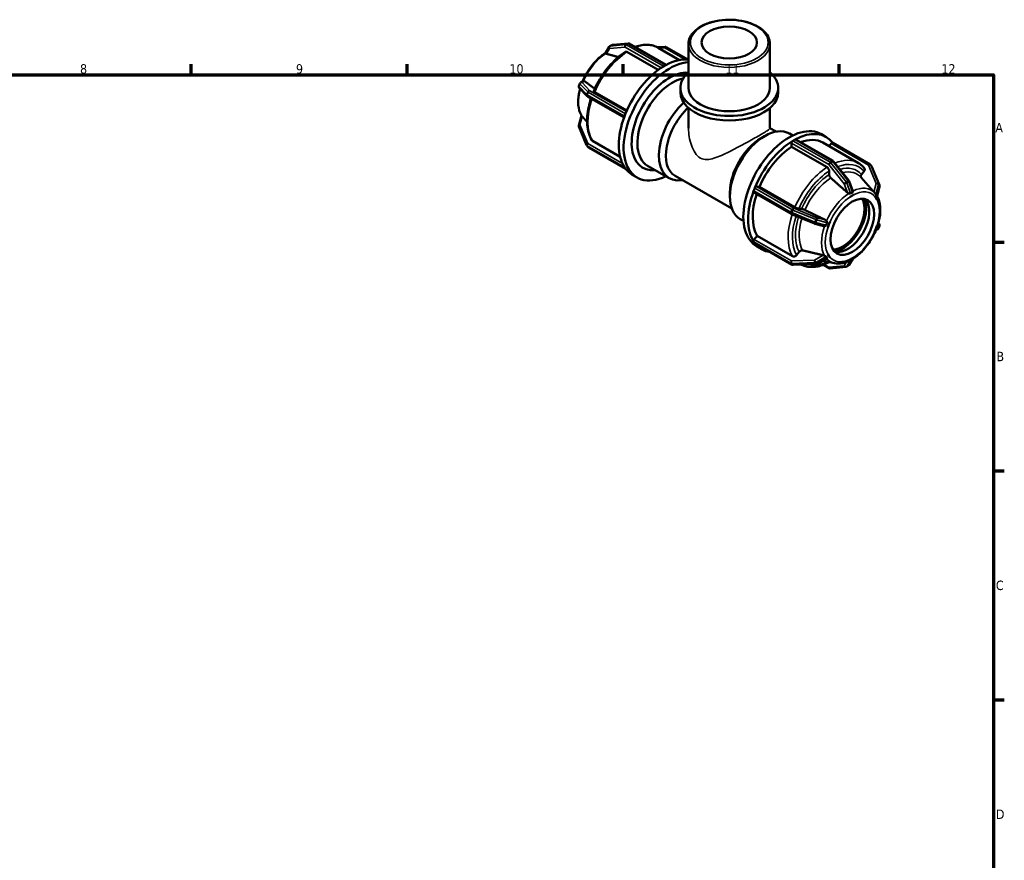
# Model space of a CAD drawing. Header units: millimetres. Extents: x 0 to 902, y -240 to 594.
# Tile 8 of 8: x 505 to 825, y 319 to 592. Entities that reach past the tile are written whole.
import ezdxf

# ---------------------------------------------------------------- set-up
doc = ezdxf.new("R2010")
doc.units = ezdxf.units.MM
for name, color, linetype, lineweight in [('Border (ANSI)', 7, 'Continuous', 70), ('Visible (ANSI)', 7, 'Continuous', 50), ('Visible Narrow (ANSI)', 7, 'Continuous', 35)]:
    doc.layers.add(name, color=color, linetype=linetype, lineweight=lineweight)
doc.styles.add('Note Text (ANSI)', font='tahoma.ttf')

# ---------------------------------------------------------------- blocks, each defined once
blk = doc.blocks.new('Borders Default Border')
at = {"layer": 'Border (ANSI)'}
for p, q in [((560.67, 574), (560.67, 577.45)), ((630.75, 574), (630.75, 577.45)), ((700.83, 574), (700.83, 577.45)), ((770.92, 574), (770.92, 577.45)), ((821, 519.75), (824.45, 519.75)), ((821, 445.5), (824.45, 445.5)), ((821, 371.25), (824.45, 371.25))]:
    blk.add_line(p, q, dxfattribs=at)
at = {"layer": 'Border (ANSI)', "flags": 128}
blk.add_lwpolyline([(20, 20), (20, 574), (821, 574), (821, 20), (20, 20)], dxfattribs=at)
at = {"layer": 'Border (ANSI)', "attachment_point": 7, "style": 'Note Text (ANSI)'}
for s, insert, char_height in [('8', (524.63, 574.33), 3.05), ('9', (594.7, 574.34), 3.05), ('10', (663.96, 574.34), 3.048), ('11', (734.04, 574.4), 3.048), ('12', (804.13, 574.4), 3.048), ('A', (821.63, 555.35), 3.05), ('B', (821.99, 481.1), 3.05), ('C', (821.8, 406.8), 3.05), ('D', (821.81, 332.6), 3.05)]:
    blk.add_mtext(s, dxfattribs=dict(at, insert=insert, char_height=char_height))

msp = doc.modelspace()

# ---------------------------------------------------------------- linework, layer by layer
at = {"layer": 'Visible (ANSI)'}
for p, q in [((695.182, 581.065), (696.371, 583.081)), ((697.225, 583.662), (696.588, 583.296)), ((702.483, 584.199), (697.469, 583.74)), ((714.81, 577.227), (702.837, 584.122)), ((711.792, 583.016), (714.534, 583.1)), ((712.245, 582.777), (719.154, 578.798)), ((714.852, 583.02), (722.022, 578.891)), ((722.06, 569.776), (722.06, 584.001)), ((748.501, 569.776), (748.501, 584.001)), ((712.205, 575.563), (702.07, 581.399)), ((713.99, 576.764), (714.308, 576.948)), ((714.308, 576.948), (714.626, 577.131)), ((687.071, 571.468), (687.885, 571.955)), ((686.82, 571.17), (686.502, 570.35)), ((686.625, 569.721), (689.131, 567.064)), ((719.416, 568.304), (719.416, 569.776)), ((751.145, 568.304), (751.145, 569.776)), ((689.268, 566.956), (701.136, 560.121)), ((691.628, 568.415), (702.051, 562.413)), ((722.06, 556.656), (722.06, 563.254)), ((748.501, 556.656), (748.501, 563.254)), ((686.481, 557.59), (687.307, 560.761)), ((701.289, 560.548), (701.448, 560.958)), ((701.448, 560.958), (701.607, 561.368)), ((689.014, 551.204), (686.508, 557.207)), ((748.501, 556.706), (750.499, 555.555)), ((745.636, 553.466), (746.763, 554.12)), ((754.791, 554.93), (755.869, 554.309)), ((755.935, 552.61), (756.254, 552.793)), ((756.254, 552.793), (756.572, 552.976)), ((756.871, 553.005), (768.96, 546.044)), ((765.178, 554.718), (766.733, 553.823)), ((689.077, 551.09), (689.395, 550.636)), ((689.587, 550.461), (701.65, 543.514)), ((690.886, 552.56), (699.888, 547.376)), ((755.511, 550.625), (755.511, 551.875)), ((767.006, 544.005), (755.511, 550.625)), ((765.685, 552.003), (777.181, 545.383)), ((767.697, 550.844), (768.375, 551.687)), ((780.975, 544.943), (768.886, 551.904)), ((701.448, 543.789), (701.289, 544.016)), ((701.607, 543.562), (701.448, 543.789)), ((708.813, 544.481), (715.771, 540.474)), ((769.128, 545.9), (774.141, 539.667)), ((781.485, 544.313), (781.167, 544.767)), ((781.548, 544.2), (784.054, 538.196)), ((703.828, 541.581), (705.384, 540.685)), ((717.7, 541.209), (736.127, 530.598)), ((767.714, 541.646), (767.714, 542.779)), ((780.345, 538.12), (778.079, 540.675)), ((778.179, 541.678), (779.027, 542.733)), ((743.235, 536.393), (743.394, 536.803)), ((743.394, 536.803), (743.553, 537.213)), ((744.132, 537.727), (745.069, 537.641)), ((745.069, 537.641), (756.564, 531.021)), ((774.24, 539.489), (775.363, 536.293)), ((784.081, 537.814), (783.253, 534.638)), ((735.493, 535.852), (735.493, 534.549)), ((755.391, 528.878), (743.303, 535.839)), ((774.49, 534.417), (774.489, 534.42)), ((774.489, 534.417), (774.49, 534.417)), ((775.232, 534.845), (774.49, 534.417)), ((775.975, 535.272), (775.232, 534.845)), ((775.974, 535.275), (775.975, 535.272)), ((775.975, 535.272), (775.974, 535.272)), ((782.462, 534.677), (782.464, 534.678)), ((782.464, 534.678), (782.464, 534.68)), ((782.835, 534.148), (782.464, 534.678)), ((782.537, 535.649), (782.487, 535.705)), ((783.206, 533.618), (782.835, 534.148)), ((783.206, 533.618), (783.205, 533.618)), ((783.207, 533.62), (783.206, 533.618)), ((757.885, 530.558), (758.733, 530.48)), ((738.822, 527.199), (739.9, 526.579)), ((762.981, 525.727), (755.461, 528.843)), ((765.925, 524.924), (763.054, 525.702)), ((767.259, 524.435), (767.257, 524.435)), ((767.63, 525.392), (767.259, 524.435)), ((768.001, 526.349), (767.63, 525.392)), ((767.999, 526.35), (768.001, 526.349)), ((768.001, 526.349), (768.001, 526.35)), ((782.464, 523.041), (782.835, 523.998)), ((782.835, 523.998), (783.206, 524.956)), ((783.205, 524.956), (783.206, 524.956)), ((783.206, 524.956), (783.207, 524.956)), ((783.937, 525.683), (783.692, 525.943)), ((783.742, 524.233), (784.06, 525.054)), ((743.39, 520.621), (744.326, 521.785)), ((744.326, 521.785), (755.822, 515.166)), ((782.464, 523.041), (782.462, 523.042)), ((782.464, 523.041), (782.464, 523.041)), ((783.49, 523.936), (782.866, 523.562)), ((743.394, 519.635), (743.235, 519.862)), ((743.553, 519.408), (743.394, 519.635)), ((755.71, 512.383), (743.621, 519.345)), ((744.218, 518.322), (745.774, 517.426)), ((757.142, 515.521), (757.991, 516.576)), ((766.955, 514.395), (763.826, 512.612)), ((767.257, 515.771), (767.259, 515.772)), ((767.259, 515.772), (767.259, 515.773)), ((767.259, 515.772), (767.63, 515.242)), ((767.63, 515.242), (768.001, 514.713)), ((768.001, 514.713), (767.999, 514.712)), ((768.001, 514.714), (768.001, 514.713)), ((774.49, 514.118), (775.232, 514.545)), ((775.232, 514.545), (775.975, 514.973)), ((775.974, 514.974), (775.975, 514.973)), ((775.975, 514.973), (775.974, 514.972)), ((763.547, 512.533), (756.027, 512.303)), ((769.425, 512.879), (765.64, 513.646)), ((765.839, 512.368), (767.725, 511.282)), ((768.079, 511.204), (773.092, 511.664)), ((773.337, 511.741), (773.973, 512.108)), ((775.342, 514.275), (774.191, 512.323)), ((774.49, 514.118), (774.489, 514.119)), ((774.489, 514.117), (774.49, 514.118))]:
    msp.add_line(p, q, dxfattribs=at)
for centre, start, end in [((696.888, 582.776), 119.93599, 149.47178), ((697.524, 583.142), 95.23725, 119.93599), ((702.538, 583.602), 60.06401, 95.23725), ((714.553, 582.5), 60.06401, 91.75008), ((687.061, 570.133), 158.80211, 223.33003), ((687.379, 570.953), 120.90262, 158.80211), ((689.568, 567.475), 223.33003, 240.06401), ((687.061, 557.438), 165.39131, 202.66139), ((689.568, 551.435), 202.66139, 215.02709), ((689.886, 550.981), 215.02709, 240.06401), ((768.661, 545.524), 38.80817, 60.06401), ((780.676, 544.423), 35.02709, 60.06401), ((780.994, 543.969), 22.66139, 35.02709), ((773.674, 539.291), 19.35067, 38.80817), ((783.501, 537.965), 345.39131, 22.66139), ((755.691, 529.398), 240.06401, 247.48785), ((763.211, 526.281), 247.48785, 254.84266), ((783.182, 524.45), 300.90262, 338.80211), ((783.501, 525.271), 338.80211, 43.33003), ((756.009, 512.903), 240.06401, 271.75008), ((763.529, 513.133), 271.75008, 299.68185), ((768.024, 511.802), 240.06401, 275.23725), ((773.038, 512.261), 275.23725, 299.93599), ((773.674, 512.628), 299.93599, 329.47178)]:
    msp.add_arc(centre, 0.6, start, end, dxfattribs=at)
for centre, major_axis, ratio in [((735.281, 584.491), (-9, 0), 0.5758617), ((775.232, 524.695), (-4.99, -8.666), 0.5780931)]:
    msp.add_ellipse(centre, major_axis=major_axis, ratio=ratio, dxfattribs=at)
for centre, major_axis, ratio, start_param, end_param in [((714.308, 559.779), (10.48, 18.198), 0.5780931, 0.2341928, 0.757689), ((715.864, 558.883), (10.48, 18.198), 0.5780931, 0.3529875, 3.8461401), ((714.308, 559.779), (-10.48, -18.198), 0.5780931, 3.9508326, 4.9464792), ((714.308, 559.779), (-10.48, -18.198), 0.5780931, 3.9250571, 3.9508326), ((713.99, 576.274), (0.299, 0.52), 0.5780931, 0.7834645, 0.9360981), ((714.308, 559.779), (-10.48, -18.198), 0.5780931, 3.8992816, 3.9250571), ((714.626, 576.64), (0.299, 0.52), 0.5780931, 0.6308308, 0.7834645), ((715.864, 558.883), (8.643, 15.009), 0.5780931, 0.268409, 3.5345321), ((716.797, 558.346), (-7.985, -13.865), 0.5780931, 3.6090532, 6.2831853), ((735.281, 569.776), (-15.865, 0), 0.5758617, 5.6974998, 10.0104635), ((735.281, 569.776), (-13.22, 0), 0.5758617, 0, 3.1415927), ((735.281, 568.304), (-15.865, 0), 0.5758617, 0, 3.1415927), ((723.755, 554.339), (-7.985, -13.865), 0.5780931, 4.2171572, 6.7342121), ((724.886, 553.688), (-7.186, -12.479), 0.5780931, 4.2129471, 6.2831853), ((714.308, 559.779), (-10.48, -18.198), 0.5780931, 4.9980301, 5.9936767), ((714.308, 559.779), (-10.48, -18.198), 0.5780931, 4.9722547, 4.9980301), ((701.657, 560.514), (0.299, 0.52), 0.5780931, 1.830662, 1.9832957), ((714.308, 559.779), (-10.48, -18.198), 0.5780931, 4.9464792, 4.9722547), ((701.975, 561.334), (0.299, 0.52), 0.5780931, 1.6780283, 1.830662), ((746.807, 541.064), (-7.985, -13.865), 0.5780931, 3.1415927, 6.2831853), ((754.698, 536.52), (10.48, 18.198), 0.5780931, 0, 3.1415927), ((745.675, 541.716), (-7.186, -12.479), 0.5780931, 3.9289245, 5.4958534), ((756.572, 552.486), (-0.299, -0.52), 0.5780931, 3.7724234, 3.9250571), ((756.254, 535.624), (10.48, 18.198), 0.5780931, 6.0459761, 7.0408743), ((756.572, 552.486), (0.299, 0.52), 0.5780931, 0, 0.6308308), ((756.254, 535.624), (9.432, 16.378), 0.5780931, 0, 0.6210806), ((756.254, 535.624), (-10.48, -18.198), 0.5780931, 3.9508326, 4.9464792), ((756.254, 535.624), (-9.432, -16.378), 0.5780931, 3.9806413, 4.9166705), ((755.935, 552.119), (0.299, 0.52), 0.5780931, 0.9360981, 2.3542608), ((755.935, 552.119), (-0.299, -0.52), 0.5780931, 3.9250571, 4.0776908), ((768.587, 551.384), (0.299, 0.52), 0.5780931, 0, 1.3070632), ((701.657, 544.473), (-0.299, -0.52), 0.5780931, 5.8668186, 6.0194522), ((714.308, 559.779), (-10.48, -18.198), 0.5780931, 5.9936767, 6.0194522), ((714.308, 559.779), (-10.48, -18.198), 0.5780931, 6.0194522, 6.0452277), ((701.975, 544.019), (-0.299, -0.52), 0.5780931, 6.0194522, 6.1720859), ((714.308, 559.779), (-10.48, -18.198), 0.5780931, 6.0452277, 6.2831853), ((743.92, 537.18), (-0.299, -0.52), 0.5780931, 4.819621, 4.9722547), ((743.92, 537.18), (0.299, 0.52), 0.5780931, 0.2598657, 1.6780283), ((756.254, 535.624), (-10.48, -18.198), 0.5780931, 4.9980301, 5.9936767), ((756.254, 535.624), (-9.432, -16.378), 0.5780931, 5.0509178, 5.963868), ((743.602, 536.359), (-0.299, -0.52), 0.5780931, 5.1248883, 6.2831853), ((743.602, 536.359), (-0.299, -0.52), 0.5780931, 4.9722547, 5.1248883), ((772.121, 526.487), (-4.99, -8.666), 0.5780931, 0.3157475, 2.8258452), ((772.121, 526.487), (5.384, 9.35), 0.5780931, 3.5643483, 5.8604297), ((773.677, 525.591), (-4.99, -8.666), 0.5780931, 0.1558942, 2.9856984), ((743.602, 520.318), (0.299, 0.52), 0.5780931, 1.3070632, 2.7252259), ((743.602, 520.318), (-0.299, -0.52), 0.5780931, 5.8668186, 6.0194522), ((743.92, 519.864), (-0.299, -0.52), 0.5780931, 6.0194522, 6.1720859), ((743.92, 519.864), (-0.299, -0.52), 0.5780931, 6.1720859, 6.2831853), ((756.254, 535.624), (-10.48, -18.198), 0.5780931, 6.0452277, 6.5203945)]:
    msp.add_ellipse(centre, major_axis=major_axis, ratio=ratio, start_param=start_param, end_param=end_param, dxfattribs=at)
for points, knots in [([(748.501, 584.001), (748.501, 584.815), (748.29, 585.626), (747.472, 587.183), (746.847, 587.925), (745.229, 589.278), (744.217, 589.881), (741.925, 590.868), (740.643, 591.25), (737.948, 591.754), (736.535, 591.878), (733.717, 591.858), (732.312, 591.715), (729.644, 591.176), (728.381, 590.778), (726.123, 589.76), (725.127, 589.139), (723.519, 587.721), (722.902, 586.926), (722.217, 585.406), (722.06, 584.704), (722.06, 584.001)], [0.7853982, 0.7853982, 0.7853982, 0.7853982, 1.0791879, 1.0791879, 1.3886225, 1.3886225, 1.7142983, 1.7142983, 2.0419173, 2.0419173, 2.3682403, 2.3682403, 2.6940174, 2.6940174, 3.020422, 3.020422, 3.3481034, 3.3481034, 3.6731751, 3.6731751, 3.9269908, 3.9269908, 3.9269908, 3.9269908]), ([(702.07, 581.399), (701.983, 581.449), (701.88, 581.485), (701.719, 581.5), (701.632, 581.483), (701.566, 581.445), (701.562, 581.442), (701.558, 581.44)], [0, 0, 0, 0, 0.037005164, 0.037005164, 0.0740396, 0.0740396, 0.076532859, 0.076532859, 0.076532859, 0.076532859]), ([(712.245, 582.777), (711.737, 583.069), (711.193, 583.297), (710.052, 583.618), (709.456, 583.712), (708.231, 583.766), (707.602, 583.728), (706.326, 583.527), (705.679, 583.365), (704.927, 583.109), (704.825, 583.073), (704.723, 583.036)], [5.49972085, 5.49972085, 5.49972085, 5.49972085, 5.64513519, 5.64513519, 5.79054953, 5.79054953, 5.93596387, 5.93596387, 6.08137821, 6.08137821, 6.10415179, 6.10415179, 6.10415179, 6.10415179]), ([(695.22, 581.128), (694.21, 580.508), (693.224, 579.715), (691.337, 577.826), (690.442, 576.72), (688.889, 574.361), (688.225, 573.114), (687.695, 571.841)], [6.31658094, 6.31658094, 6.31658094, 6.31658094, 6.635716, 6.635716, 6.96702541, 6.96702541, 7.28973981, 7.28973981, 7.28973981, 7.28973981]), ([(701.558, 581.44), (700.728, 580.908), (699.908, 580.292), (698.313, 578.915), (697.536, 578.154), (696.051, 576.511), (695.343, 575.629), (694.014, 573.775), (693.395, 572.803), (692.266, 570.799), (691.756, 569.767), (691.309, 568.722)], [0.05651419, 0.05651419, 0.05651419, 0.05651419, 0.24328484, 0.24328484, 0.4300555, 0.4300555, 0.61682616, 0.61682616, 0.80359682, 0.80359682, 0.99036747, 0.99036747, 0.99036747, 0.99036747]), ([(695.197, 580.942), (695.192, 580.95), (695.188, 580.958), (695.167, 581.004), (695.166, 581.033), (695.18, 581.061), (695.181, 581.063), (695.182, 581.065)], [-0.388686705, -0.388686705, -0.388686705, -0.388686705, -0.382344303, -0.382344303, -0.351456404, -0.351456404, -0.349249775, -0.349249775, -0.349249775, -0.349249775]), ([(695.441, 580.797), (695.436, 580.799), (695.431, 580.8), (695.359, 580.82), (695.297, 580.848), (695.229, 580.9), (695.21, 580.92), (695.197, 580.942)], [0.215472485, 0.215472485, 0.215472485, 0.215472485, 0.217642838, 0.217642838, 0.247584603, 0.247584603, 0.263261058, 0.263261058, 0.263261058, 0.263261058]), ([(688.007, 572.002), (688.043, 572.008), (688.079, 572.01), (688.181, 571.999), (688.244, 571.974), (688.301, 571.935), (688.305, 571.932), (688.309, 571.93)], [0.163599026, 0.163599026, 0.163599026, 0.163599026, 0.179275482, 0.179275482, 0.209217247, 0.209217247, 0.2113876, 0.2113876, 0.2113876, 0.2113876]), ([(686.87, 569.461), (686.719, 568.916), (686.595, 568.373), (686.266, 566.538), (686.199, 565.278), (686.423, 562.952), (686.713, 561.883), (687.233, 560.893), (687.272, 560.822), (687.313, 560.751)], [7.48969952, 7.48969952, 7.48969952, 7.48969952, 7.62697504, 7.62697504, 7.95908465, 7.95908465, 8.29015771, 8.29015771, 8.31647689, 8.31647689, 8.31647689, 8.31647689]), ([(691.31, 568.722), (691.305, 568.711), (691.304, 568.699), (691.316, 568.656), (691.353, 568.611), (691.456, 568.523), (691.541, 568.466), (691.628, 568.415)], [-0.089187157, -0.089187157, -0.089187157, -0.089187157, -0.0740396, -0.0740396, -0.037005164, -0.037005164, 0, 0, 0, 0]), ([(690.397, 566.306), (690.105, 565.417), (689.862, 564.528), (689.444, 562.606), (689.29, 561.576), (689.136, 559.578), (689.136, 558.609), (689.294, 556.76), (689.452, 555.88), (689.931, 554.239), (690.251, 553.477), (690.652, 552.791)], [1.13345238, 1.13345238, 1.13345238, 1.13345238, 1.2909049, 1.2909049, 1.47781794, 1.47781794, 1.66473097, 1.66473097, 1.85164401, 1.85164401, 2.03855705, 2.03855705, 2.03855705, 2.03855705]), ([(687.351, 560.711), (687.367, 560.698), (687.387, 560.68), (687.452, 560.619), (687.503, 560.564), (687.559, 560.502), (687.563, 560.498), (687.567, 560.494)], [0.163599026, 0.163599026, 0.163599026, 0.163599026, 0.179275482, 0.179275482, 0.209217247, 0.209217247, 0.2113876, 0.2113876, 0.2113876, 0.2113876]), ([(690.652, 552.791), (690.655, 552.785), (690.658, 552.779), (690.713, 552.691), (690.798, 552.61), (690.886, 552.56)], [-0.039469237, -0.039469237, -0.039469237, -0.039469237, -0.037005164, -0.037005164, 0, 0, 0, 0]), ([(767.714, 542.779), (767.714, 542.88), (767.693, 543.011), (767.626, 543.236), (767.568, 543.37), (767.445, 543.584), (767.358, 543.702), (767.196, 543.872), (767.094, 543.955), (767.006, 544.005)], [-0.14821822, -0.14821822, -0.14821822, -0.14821822, -0.11111156, -0.11111156, -0.0740396, -0.0740396, -0.03700516, -0.03700516, 0, 0, 0, 0]), ([(779.107, 543.758), (778.997, 543.89), (778.883, 544.017), (778.647, 544.262), (778.525, 544.38), (778.275, 544.607), (778.146, 544.716), (777.881, 544.924), (777.746, 545.023), (777.468, 545.211), (777.326, 545.299), (777.181, 545.383)], [5.29168983, 5.29168983, 5.29168983, 5.29168983, 5.33329603, 5.33329603, 5.37490224, 5.37490224, 5.41650844, 5.41650844, 5.45811465, 5.45811465, 5.49972085, 5.49972085, 5.49972085, 5.49972085]), ([(779.027, 542.733), (779.103, 542.827), (779.172, 542.95), (779.245, 543.162), (779.262, 543.29), (779.246, 543.494), (779.209, 543.607), (779.143, 543.712), (779.126, 543.735), (779.106, 543.758)], [-0.14821822, -0.14821822, -0.14821822, -0.14821822, -0.11111156, -0.11111156, -0.0740396, -0.0740396, -0.03700516, -0.03700516, -0.02655564, -0.02655564, -0.02655564, -0.02655564]), ([(768.238, 540.553), (768.207, 540.58), (768.177, 540.609), (768.07, 540.723), (767.983, 540.84), (767.859, 541.054), (767.801, 541.189), (767.734, 541.414), (767.714, 541.545), (767.714, 541.646)], [0.32102144, 0.32102144, 0.32102144, 0.32102144, 0.3334915, 0.3334915, 0.37053271, 0.37053271, 0.40762282, 0.40762282, 0.44474813, 0.44474813, 0.44474813, 0.44474813]), ([(778.1, 540.651), (778.081, 540.674), (778.064, 540.698), (777.997, 540.804), (777.961, 540.917), (777.944, 541.121), (777.961, 541.249), (778.035, 541.461), (778.103, 541.584), (778.179, 541.678)], [0.32289039, 0.32289039, 0.32289039, 0.32289039, 0.3334915, 0.3334915, 0.37053271, 0.37053271, 0.40762282, 0.40762282, 0.44474813, 0.44474813, 0.44474813, 0.44474813]), ([(769.425, 512.879), (770.284, 512.706), (771.202, 512.731), (773.154, 513.153), (774.195, 513.587), (776.268, 514.829), (777.299, 515.65), (779.225, 517.578), (780.12, 518.684), (781.69, 521.068), (782.366, 522.344), (783.437, 524.949), (783.832, 526.277), (784.296, 528.865), (784.363, 530.125), (784.139, 532.452), (783.849, 533.521), (783.331, 534.507), (783.293, 534.575), (783.255, 534.643)], [2.549122, 2.549122, 2.549122, 2.549122, 2.8400205, 2.8400205, 3.1615244, 3.1615244, 3.4941233, 3.4941233, 3.8254328, 3.8254328, 4.1552235, 4.1552235, 4.4853824, 4.4853824, 4.817492, 4.817492, 5.1485651, 5.1485651, 5.1736652, 5.1736652, 5.1736652, 5.1736652]), ([(774.052, 535.532), (774, 535.548), (773.949, 535.569), (773.806, 535.637), (773.721, 535.695), (773.651, 535.754), (773.646, 535.759), (773.641, 535.763), (773.636, 535.768)], [0.381241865, 0.381241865, 0.381241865, 0.381241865, 0.39691832, 0.39691832, 0.426860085, 0.426860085, 0.426860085, 0.429030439, 0.429030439, 0.429030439, 0.429030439]), ([(774.628, 535.478), (774.627, 535.477), (774.626, 535.477), (774.597, 535.458), (774.566, 535.448), (774.478, 535.436), (774.419, 535.442), (774.273, 535.467), (774.171, 535.496), (774.06, 535.53), (774.056, 535.531), (774.052, 535.532)], [-0.099898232, -0.099898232, -0.099898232, -0.099898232, -0.099462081, -0.099462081, -0.084997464, -0.084997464, -0.062914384, -0.062914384, -0.029479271, -0.029479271, -0.028206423, -0.028206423, -0.028206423, -0.028206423]), ([(775.264, 535.844), (775.152, 535.79), (775.044, 535.732), (774.941, 535.673), (774.839, 535.615), (774.734, 535.549), (774.628, 535.478)], [-0.043396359, -0.043396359, -0.043396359, -0.043396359, 0, 0, 0, 0.043396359, 0.043396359, 0.043396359, 0.043396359]), ([(775.364, 536.288), (775.369, 536.273), (775.374, 536.258), (775.395, 536.166), (775.396, 536.088), (775.375, 535.984), (775.361, 535.944), (775.323, 535.887), (775.303, 535.866), (775.273, 535.849), (775.269, 535.846), (775.264, 535.844)], [-0.174167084, -0.174167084, -0.174167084, -0.174167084, -0.167555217, -0.167555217, -0.135588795, -0.135588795, -0.116612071, -0.116612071, -0.102522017, -0.102522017, -0.100086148, -0.100086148, -0.100086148, -0.100086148]), ([(782.487, 535.705), (782.474, 535.72), (782.461, 535.735), (782.381, 535.825), (782.317, 535.896), (782.264, 535.956), (782.26, 535.96), (782.257, 535.965), (782.253, 535.969)], [0.391103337, 0.391103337, 0.391103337, 0.391103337, 0.39691832, 0.39691832, 0.426860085, 0.426860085, 0.426860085, 0.429030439, 0.429030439, 0.429030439, 0.429030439]), ([(782.558, 535.625), (782.557, 535.626), (782.555, 535.628), (782.552, 535.631), (782.551, 535.633), (782.548, 535.636), (782.547, 535.638), (782.544, 535.641), (782.543, 535.643), (782.54, 535.646), (782.538, 535.647), (782.537, 535.649)], [5.3051841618, 5.3051841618, 5.3051841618, 5.3051841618, 5.3058927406, 5.3058927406, 5.3066013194, 5.3066013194, 5.3073098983, 5.3073098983, 5.3080184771, 5.3080184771, 5.3087270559, 5.3087270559, 5.3087270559, 5.3087270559]), ([(782.877, 535.146), (782.876, 535.148), (782.875, 535.149), (782.859, 535.169), (782.843, 535.194), (782.797, 535.271), (782.764, 535.331), (782.681, 535.466), (782.624, 535.55), (782.555, 535.629)], [-0.102937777, -0.102937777, -0.102937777, -0.102937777, -0.101887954, -0.101887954, -0.086181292, -0.086181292, -0.0602102, -0.0602102, -0.028243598, -0.028243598, -0.028243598, -0.028243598]), ([(783.195, 534.692), (783.143, 534.778), (783.09, 534.858), (783.039, 534.931), (782.988, 535.004), (782.934, 535.077), (782.877, 535.146)], [-0.043396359, -0.043396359, -0.043396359, -0.043396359, 0, 0, 0, 0.043396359, 0.043396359, 0.043396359, 0.043396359]), ([(783.253, 534.638), (783.253, 534.636), (783.252, 534.635), (783.248, 534.633), (783.241, 534.635), (783.223, 534.652), (783.213, 534.664), (783.199, 534.686), (783.197, 534.689), (783.195, 534.692)], [-0.140611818, -0.140611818, -0.140611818, -0.140611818, -0.135162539, -0.135162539, -0.116936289, -0.116936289, -0.102867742, -0.102867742, -0.100499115, -0.100499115, -0.100499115, -0.100499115]), ([(756.564, 531.021), (756.651, 530.971), (756.772, 530.91), (756.991, 530.812), (757.128, 530.757), (757.359, 530.676), (757.493, 530.636), (757.699, 530.585), (757.809, 530.565), (757.885, 530.558)], [0, 0, 0, 0, 0.03700516, 0.03700516, 0.0740396, 0.0740396, 0.11111156, 0.11111156, 0.14821822, 0.14821822, 0.14821822, 0.14821822]), ([(758.733, 530.48), (758.809, 530.473), (758.918, 530.453), (759.125, 530.402), (759.259, 530.361), (759.49, 530.28), (759.627, 530.226), (759.774, 530.16), (759.812, 530.142), (759.85, 530.124)], [0.14823902, 0.14823902, 0.14823902, 0.14823902, 0.18536433, 0.18536433, 0.22245443, 0.22245443, 0.25949564, 0.25949564, 0.2719657, 0.2719657, 0.2719657, 0.2719657]), ([(766.206, 524.901), (766.157, 524.895), (766.107, 524.895), (766.013, 524.904), (765.968, 524.913), (765.925, 524.924)], [0.381241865, 0.381241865, 0.381241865, 0.381241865, 0.39691832, 0.39691832, 0.410751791, 0.410751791, 0.410751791, 0.410751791]), ([(766.697, 525.192), (766.696, 525.19), (766.696, 525.188), (766.682, 525.15), (766.662, 525.118), (766.591, 525.04), (766.531, 525.002), (766.39, 524.938), (766.299, 524.912), (766.206, 524.901)], [-0.10171384, -0.10171384, -0.10171384, -0.10171384, -0.101069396, -0.101069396, -0.08551793, -0.08551793, -0.059384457, -0.059384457, -0.028142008, -0.028142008, -0.028142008, -0.028142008]), ([(766.504, 526.9), (766.51, 526.897), (766.516, 526.894), (766.522, 526.891), (766.606, 526.848), (766.69, 526.789), (766.799, 526.678), (766.833, 526.636), (766.862, 526.592)], [0.424689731, 0.424689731, 0.424689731, 0.424689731, 0.426860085, 0.426860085, 0.426860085, 0.45680185, 0.45680185, 0.472478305, 0.472478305, 0.472478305, 0.472478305]), ([(767.015, 526.012), (766.952, 525.874), (766.895, 525.737), (766.844, 525.605), (766.793, 525.473), (766.743, 525.334), (766.697, 525.192)], [-0.043396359, -0.043396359, -0.043396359, -0.043396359, 0, 0, 0, 0.043396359, 0.043396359, 0.043396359, 0.043396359]), ([(766.862, 526.592), (766.911, 526.517), (766.954, 526.438), (767.016, 526.289), (767.038, 526.212), (767.04, 526.102), (767.035, 526.063), (767.019, 526.021), (767.017, 526.017), (767.015, 526.012)], [-0.175835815, -0.175835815, -0.175835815, -0.175835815, -0.147812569, -0.147812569, -0.119556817, -0.119556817, -0.103587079, -0.103587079, -0.10157858, -0.10157858, -0.10157858, -0.10157858]), ([(755.822, 515.166), (755.909, 515.116), (756.029, 515.078), (756.248, 515.058), (756.386, 515.07), (756.616, 515.132), (756.75, 515.192), (756.957, 515.328), (757.066, 515.427), (757.142, 515.521)], [0, 0, 0, 0, 0.03700516, 0.03700516, 0.0740396, 0.0740396, 0.11111156, 0.11111156, 0.14821822, 0.14821822, 0.14821822, 0.14821822]), ([(757.991, 516.576), (758.066, 516.67), (758.176, 516.769), (758.383, 516.905), (758.517, 516.965), (758.747, 517.027), (758.885, 517.04), (759.031, 517.026), (759.07, 517.02), (759.107, 517.011)], [0.14823902, 0.14823902, 0.14823902, 0.14823902, 0.18536433, 0.18536433, 0.22245443, 0.22245443, 0.25949564, 0.25949564, 0.2719657, 0.2719657, 0.2719657, 0.2719657]), ([(765.762, 515.464), (765.768, 515.463), (765.774, 515.461), (765.78, 515.46), (765.865, 515.439), (765.961, 515.409), (766.107, 515.349), (766.157, 515.326), (766.206, 515.301)], [0.424689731, 0.424689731, 0.424689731, 0.424689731, 0.426860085, 0.426860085, 0.426860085, 0.45680185, 0.45680185, 0.472478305, 0.472478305, 0.472478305, 0.472478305]), ([(766.206, 515.301), (766.235, 515.286), (766.265, 515.272), (766.379, 515.218), (766.458, 515.184), (766.563, 515.134), (766.602, 515.114), (766.658, 515.075), (766.677, 515.057), (766.693, 515.035), (766.695, 515.031), (766.697, 515.028)], [-0.175264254, -0.175264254, -0.175264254, -0.175264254, -0.164847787, -0.164847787, -0.135162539, -0.135162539, -0.116936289, -0.116936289, -0.102867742, -0.102867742, -0.100499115, -0.100499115, -0.100499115, -0.100499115]), ([(766.697, 515.028), (766.743, 514.946), (766.793, 514.867), (766.844, 514.794), (766.895, 514.721), (766.952, 514.647), (767.015, 514.574)], [-0.043396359, -0.043396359, -0.043396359, -0.043396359, 0, 0, 0, 0.043396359, 0.043396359, 0.043396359, 0.043396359]), ([(767.015, 514.574), (767.016, 514.573), (767.017, 514.572), (767.033, 514.551), (767.04, 514.532), (767.04, 514.482), (767.022, 514.451), (766.985, 514.415), (766.971, 514.404), (766.955, 514.395)], [-0.102937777, -0.102937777, -0.102937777, -0.102937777, -0.101887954, -0.101887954, -0.086181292, -0.086181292, -0.0602102, -0.0602102, -0.048155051, -0.048155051, -0.048155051, -0.048155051]), ([(758.77, 512.387), (759.144, 512.207), (759.535, 512.059), (760.509, 511.785), (761.105, 511.692), (762.331, 511.637), (762.959, 511.675), (764.235, 511.876), (764.883, 512.039), (766.184, 512.48), (766.838, 512.759), (767.49, 513.092)], [2.40051754, 2.40051754, 2.40051754, 2.40051754, 2.50354254, 2.50354254, 2.64895688, 2.64895688, 2.79437122, 2.79437122, 2.93978556, 2.93978556, 3.0851999, 3.0851999, 3.0851999, 3.0851999]), ([(767.49, 513.092), (767.496, 513.095), (767.501, 513.098), (767.557, 513.131), (767.606, 513.182), (767.64, 513.241)], [0.07092554, 0.07092554, 0.07092554, 0.07092554, 0.0740396, 0.0740396, 0.104732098, 0.104732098, 0.104732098, 0.104732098])]:
    msp.add_open_spline(points, degree=3, knots=knots, dxfattribs=at)
for points, weights in [([(699.308, 579.772), (697.274, 580.311), (695.441, 580.797)], [1.00107345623, 1.00203618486, 1.00032963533]), ([(688.309, 571.93), (689.886, 570.789), (691.658, 569.509)], [1.00033048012, 1.00224424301, 1.00079993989]), ([(687.567, 560.494), (688.341, 559.621), (689.16, 558.696)], [1.00033048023, 1.00126884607, 1.00139987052]), ([(773.636, 535.768), (771.128, 537.991), (768.238, 540.553)], [1.00032963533, 1.00266568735, 1]), ([(782.253, 535.969), (781.331, 537.008), (780.345, 538.12)], [1.00033048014, 1.00144743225, 1.00142050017]), ([(759.85, 530.124), (763.412, 528.398), (766.504, 526.9)], [1, 1.00266611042, 1.00033048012]), ([(759.107, 517.011), (762.67, 516.183), (765.762, 515.464)], [1, 1.00266611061, 1.00033048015])]:
    msp.add_rational_spline(points, weights, degree=2, dxfattribs=at)
for points in [[(687.885, 571.955), (687.921, 571.976), (687.961, 571.993), (688.007, 572.002)], [(687.313, 560.751), (687.319, 560.74), (687.331, 560.727), (687.351, 560.711)], [(774.489, 534.42), (774.743, 534.562), (774.997, 534.709), (775.232, 534.845)], [(774.489, 534.417), (774.489, 534.418), (774.489, 534.419), (774.489, 534.42)], [(775.232, 534.845), (775.468, 534.981), (775.722, 535.126), (775.974, 535.275)], [(775.363, 536.293), (775.363, 536.291), (775.364, 536.29), (775.364, 536.288)], [(782.462, 534.677), (782.463, 534.678), (782.464, 534.679), (782.464, 534.68)], [(782.835, 534.148), (782.715, 534.319), (782.591, 534.497), (782.462, 534.677)], [(782.464, 534.68), (782.59, 534.496), (782.717, 534.316), (782.835, 534.148)], [(782.835, 534.148), (782.953, 533.98), (783.08, 533.798), (783.207, 533.62)], [(783.205, 533.618), (783.08, 533.8), (782.955, 533.977), (782.835, 534.148)], [(767.257, 524.435), (767.386, 524.761), (767.512, 525.088), (767.63, 525.392)], [(767.63, 525.392), (767.748, 525.696), (767.876, 526.023), (767.999, 526.35)], [(767.999, 526.35), (768, 526.35), (768, 526.35), (768.001, 526.35)], [(782.462, 523.042), (782.591, 523.368), (782.715, 523.689), (782.835, 523.998)], [(782.835, 523.998), (782.717, 523.694), (782.59, 523.367), (782.464, 523.041)], [(782.835, 523.998), (782.955, 524.307), (783.08, 524.628), (783.205, 524.956)], [(783.207, 524.956), (783.08, 524.629), (782.953, 524.302), (782.835, 523.998)], [(783.205, 524.956), (783.206, 524.956), (783.206, 524.956), (783.207, 524.956)], [(767.257, 515.771), (767.257, 515.772), (767.258, 515.772), (767.259, 515.773)], [(767.63, 515.242), (767.512, 515.41), (767.386, 515.592), (767.257, 515.771)], [(767.259, 515.773), (767.386, 515.59), (767.51, 515.413), (767.63, 515.242)], [(767.63, 515.242), (767.75, 515.071), (767.874, 514.893), (768.001, 514.714)], [(767.999, 514.712), (767.876, 514.894), (767.748, 515.074), (767.63, 515.242)], [(775.232, 514.545), (774.997, 514.41), (774.743, 514.264), (774.489, 514.117)], [(774.489, 514.119), (774.744, 514.264), (774.993, 514.407), (775.232, 514.545)], [(775.232, 514.545), (775.472, 514.683), (775.721, 514.826), (775.974, 514.974)], [(775.974, 514.972), (775.722, 514.828), (775.468, 514.681), (775.232, 514.545)], [(774.489, 514.117), (774.489, 514.117), (774.489, 514.118), (774.489, 514.119)]]:
    msp.add_open_spline(points, degree=3, dxfattribs=at)
at = {"layer": 'Visible Narrow (ANSI)'}
for p, q in [((695.441, 580.797), (696.464, 582.531)), ((696.464, 582.531), (701.477, 582.991)), ((701.689, 583.782), (696.676, 583.323)), ((696.676, 583.323), (697.312, 583.689)), ((697.312, 583.689), (702.325, 584.149)), ((701.477, 582.991), (713.183, 576.25)), ((702.325, 584.149), (701.689, 583.782)), ((701.901, 583.726), (702.538, 584.092)), ((713.99, 576.764), (701.901, 583.726)), ((702.538, 584.092), (714.626, 577.131)), ((712.308, 582.741), (714.341, 582.803)), ((714.341, 582.803), (721.016, 578.959)), ((687.592, 571.5), (688.309, 571.93)), ((686.531, 570.284), (686.849, 571.104)), ((689.038, 567.627), (686.531, 570.284)), ((686.849, 571.104), (689.356, 568.447)), ((690.098, 568.843), (687.592, 571.5)), ((701.894, 562.05), (690.098, 568.843)), ((689.356, 568.447), (689.038, 567.627)), ((689.2, 567.509), (689.519, 568.33)), ((701.289, 560.548), (689.2, 567.509)), ((689.519, 568.33), (701.607, 561.368)), ((686.849, 557.741), (687.567, 560.494)), ((689.356, 551.737), (686.849, 557.741)), ((756.572, 552.976), (768.661, 546.015)), ((689.519, 550.524), (689.2, 550.978)), ((689.2, 550.978), (701.289, 544.016)), ((700.614, 545.254), (689.356, 551.737)), ((701.607, 543.562), (689.519, 550.524)), ((755.511, 551.875), (767.6, 544.913)), ((768.024, 545.648), (755.935, 552.61)), ((768.375, 551.687), (780.464, 544.725)), ((767.6, 544.913), (772.613, 538.68)), ((768.661, 546.015), (768.024, 545.648)), ((768.236, 545.46), (768.873, 545.827)), ((773.25, 539.227), (768.236, 545.46)), ((768.873, 545.827), (773.886, 539.593)), ((780.464, 544.725), (782.97, 538.722)), ((781.206, 544.696), (781.524, 544.242)), ((783.713, 538.692), (781.206, 544.696)), ((781.524, 544.242), (784.031, 538.239)), ((743.553, 537.213), (755.642, 530.252)), ((756.221, 530.765), (744.132, 537.727)), ((772.613, 538.68), (773.636, 535.768)), ((773.886, 539.593), (773.25, 539.227)), ((773.416, 538.929), (774.052, 539.295)), ((774.628, 535.478), (773.416, 538.929)), ((774.052, 539.295), (775.264, 535.844)), ((782.97, 538.722), (782.253, 535.969)), ((782.877, 535.146), (783.727, 538.409)), ((784.045, 537.955), (783.195, 534.692)), ((784.031, 538.239), (783.713, 538.692)), ((783.727, 538.409), (784.045, 537.955)), ((755.323, 529.431), (743.235, 536.393)), ((763.741, 527.648), (756.221, 530.765)), ((755.642, 530.252), (755.323, 529.431)), ((755.585, 529.305), (755.903, 530.125)), ((763.105, 526.188), (755.585, 529.305)), ((755.903, 530.125), (763.423, 527.008)), ((766.504, 526.9), (763.741, 527.648)), ((763.423, 527.008), (763.105, 526.188)), ((763.422, 526.079), (763.741, 526.899)), ((766.697, 525.192), (763.422, 526.079)), ((763.741, 526.899), (767.015, 526.012)), ((783.727, 524.217), (782.943, 523.748)), ((783.254, 524.564), (784.045, 525.038)), ((783.713, 525.818), (783.645, 525.777)), ((783.669, 525.864), (783.713, 525.818)), ((784.045, 525.038), (783.727, 524.217)), ((743.235, 519.862), (755.323, 512.9)), ((755.479, 513.66), (743.39, 520.621)), ((755.642, 512.446), (743.553, 519.408)), ((765.762, 515.464), (762.999, 513.889)), ((763.422, 513.162), (766.697, 515.028)), ((767.015, 514.574), (763.741, 512.708)), ((755.323, 512.9), (755.642, 512.446)), ((762.999, 513.889), (755.479, 513.66)), ((755.585, 512.839), (763.105, 513.069)), ((755.903, 512.385), (755.585, 512.839)), ((763.423, 512.615), (755.903, 512.385)), ((763.105, 513.069), (763.423, 512.615)), ((763.741, 512.708), (763.422, 513.162)), ((767.6, 511.557), (766.053, 512.448)), ((772.613, 512.017), (767.6, 511.557)), ((773.369, 513.299), (772.613, 512.017)), ((773.416, 511.821), (774.62, 513.863)), ((774.052, 512.187), (773.416, 511.821)), ((775.25, 514.219), (774.052, 512.187))]:
    msp.add_line(p, q, dxfattribs=at)
msp.add_ellipse((735.281, 584.491), major_axis=(-12.62, 0), ratio=0.5758617, dxfattribs=at)
for centre, major_axis, ratio, start_param, end_param in [((696.888, 582.776), (-0.517, 0.305), 0.7754336, 0, 1.1568268), ((696.888, 582.776), (-0.055, 0.597), 0.7885742, 0.3479284, 1.9187247), ((696.888, 582.776), (-0.299, 0.52), 0.5780931, 6.0233196, 6.2831853), ((697.524, 583.142), (-0.299, 0.52), 0.5780931, 6.0233196, 6.2831853), ((697.524, 583.142), (-0.055, 0.597), 0.7885742, 0, 0.3479284), ((701.901, 583.235), (-0.055, 0.597), 0.7885742, 0.3479284, 1.9187247), ((701.901, 583.235), (0.299, 0.52), 0.5780931, 0.7834645, 2.3542608), ((701.901, 583.235), (-0.299, 0.52), 0.5780931, 5.4997209, 6.0233196), ((702.538, 583.602), (-0.055, 0.597), 0.7885742, 0, 0.3479284), ((702.538, 583.602), (-0.299, 0.52), 0.5780931, 5.4997209, 6.0233196), ((702.538, 583.602), (0.299, 0.52), 0.5780931, 0, 0.7834645), ((702.813, 566.399), (9.432, 16.378), 0.5780931, 0, 0.6210806), ((714.553, 582.5), (-0.018, 0.6), 0.3942871, 0, 1.0298109), ((714.553, 582.5), (0.299, 0.52), 0.5780931, 0, 1.3070632), ((735.281, 584.001), (-13.22, 0), 0.5758617, 0, 3.1415927), ((695.853, 570.407), (-6.677, -11.596), 0.5780931, 3.9944467, 4.9028651), ((702.813, 566.399), (9.432, 16.378), 0.5780931, 0.8390486, 1.7750778), ((695.853, 570.407), (-6.677, -11.596), 0.5780931, 5.1254303, 5.9500626), ((687.061, 570.133), (-0.436, -0.412), 0.8949304, 5.2015467, 6.2831853), ((687.061, 570.133), (-0.559, 0.217), 0.2096643, 0, 0.4146092), ((687.379, 570.953), (-0.559, 0.217), 0.2096643, 0, 0.4146092), ((687.379, 570.953), (0.436, 0.412), 0.8949304, 0.4891578, 2.0599541), ((687.379, 570.953), (-0.308, 0.515), 0.9650043, 5.3566713, 6.2831853), ((689.886, 568.296), (-0.436, -0.412), 0.8949304, 3.6307504, 5.2015467), ((689.886, 568.296), (0.299, 0.52), 0.5780931, 0.2598657, 1.830662), ((689.568, 567.475), (-0.436, -0.412), 0.8949304, 5.2015467, 6.2831853), ((702.813, 566.399), (-9.432, -16.378), 0.5780931, 5.0509178, 5.963868), ((689.568, 567.475), (-0.559, 0.217), 0.2096643, 0.4146092, 0.938208), ((689.568, 567.475), (-0.299, -0.52), 0.5780931, 4.9722547, 6.2831853), ((689.886, 568.296), (0.559, -0.217), 0.2096643, 3.5562019, 4.0798006), ((687.061, 557.438), (-0.554, -0.231), 0.6069996, 4.8446883, 6.2831853), ((687.061, 557.438), (-0.581, 0.151), 0.4517927, 5.2009388, 6.2831853), ((689.568, 551.435), (-0.554, -0.231), 0.6069996, 4.8446883, 6.2831853), ((689.568, 551.435), (-0.491, -0.344), 0.7877574, 0, 0.3525803), ((689.568, 551.435), (-0.299, -0.52), 0.5780931, 4.4486559, 6.0194522), ((689.886, 550.981), (-0.491, -0.344), 0.7877574, 0, 0.3525803), ((689.886, 550.981), (-0.299, -0.52), 0.5780931, 6.0194522, 6.2831853), ((767.749, 529.005), (9.432, 16.378), 0.5780931, 0, 0.6472374), ((767.749, 529.005), (-9.432, -16.378), 0.5780931, 3.9806413, 4.9166705), ((768.024, 545.158), (-0.299, -0.52), 0.5780931, 3.9250571, 5.4958534), ((768.024, 545.158), (0.468, 0.376), 0.2127125, 0.9377138, 2.5085101), ((768.024, 545.158), (-0.299, 0.52), 0.5780931, 4.9761221, 5.4997209), ((768.661, 545.524), (0.299, 0.52), 0.5780931, 0, 0.7834645), ((768.661, 545.524), (0.299, -0.52), 0.5780931, 1.8345294, 2.3581282), ((768.661, 545.524), (0.468, 0.376), 0.2127125, 0, 0.9377138), ((768.456, 528.597), (8.933, 15.512), 0.5780931, 6.0781451, 6.9055416), ((768.456, 528.597), (8.243, 14.314), 0.5780931, 6.0830647, 6.8283127), ((780.676, 544.423), (0.299, 0.52), 0.5780931, 0, 1.3070632), ((780.676, 544.423), (0.554, 0.231), 0.6069996, 0.1322994, 1.7030957), ((780.676, 544.423), (0.491, 0.344), 0.7877574, 6.1121668, 6.2831853), ((780.994, 543.969), (0.491, 0.344), 0.7877574, 6.1121668, 6.2831853), ((780.994, 543.969), (0.554, 0.231), 0.6069996, 0, 0.1322994), ((768.456, 528.597), (8.933, 15.512), 0.5780931, 0.8421574, 1.7719691), ((768.456, 528.597), (-8.243, -14.314), 0.5780931, 3.9886696, 4.9086422), ((768.98, 528.296), (7.761, 13.477), 0.5780931, 0.8510339, 1.7630926), ((768.98, 528.296), (7.761, 13.477), 0.5780931, 6.0921915, 6.7840347), ((773.038, 538.924), (-0.468, -0.376), 0.2127125, 4.0793064, 5.6501028), ((773.038, 538.924), (0.566, 0.199), 0.2509895, 3.7816107, 5.352407), ((773.038, 538.924), (-0.299, 0.52), 0.5780931, 4.3997233, 4.9761221), ((773.674, 539.291), (0.468, 0.376), 0.2127125, 0, 0.9377138), ((773.674, 539.291), (0.299, -0.52), 0.5780931, 1.2581306, 1.8345294), ((773.674, 539.291), (0.566, 0.199), 0.2509895, 5.352407, 6.2831853), ((774.708, 524.997), (6.677, 11.596), 0.5780931, 6.0921915, 6.9972602), ((783.182, 538.419), (0.554, 0.231), 0.6069996, 0.1322994, 1.7030957), ((783.182, 538.419), (0.581, -0.151), 0.4517927, 0.4885498, 2.0593461), ((783.182, 538.419), (0.491, 0.344), 0.7877574, 5.5357681, 6.1121668), ((783.501, 537.965), (0.554, 0.231), 0.6069996, 0, 0.1322994), ((783.501, 537.965), (0.491, 0.344), 0.7877574, 5.5357681, 6.1121668), ((783.501, 537.965), (0.581, -0.151), 0.4517927, 0, 0.4885498), ((774.708, 524.997), (-6.677, -11.596), 0.5780931, 3.9944467, 4.9028651), ((775.232, 524.695), (6.195, 10.759), 0.5780931, 0.7834645, 1.830662), ((775.232, 524.695), (6.195, 10.759), 0.5780931, 6.0194522, 7.0666498), ((775.232, 524.695), (6.195, 10.759), 0.5780931, 4.9722547, 6.0194522), ((756.009, 530.218), (0.299, 0.52), 0.5780931, 0.2598657, 1.830662), ((756.009, 530.218), (0.23, 0.554), 0.1063562, 0.2124549, 1.7832513), ((767.749, 529.005), (-9.432, -16.378), 0.5780931, 5.0487772, 5.963868), ((755.691, 529.398), (-0.299, -0.52), 0.5780931, 4.9722547, 6.2831853), ((755.691, 529.398), (-0.559, 0.217), 0.2096643, 0.938208, 1.4618068), ((768.456, 528.597), (-8.933, -15.512), 0.5780931, 5.0575903, 5.9607593), ((755.691, 529.398), (-0.23, -0.554), 0.1063562, 4.9248439, 6.2831853), ((756.009, 530.218), (0.559, -0.217), 0.2096643, 4.0798006, 4.6033994), ((768.456, 528.597), (-8.243, -14.314), 0.5780931, 5.0808363, 5.9558397), ((768.98, 528.296), (-7.761, -13.477), 0.5780931, 5.0943419, 5.9518828), ((763.529, 527.101), (0.23, 0.554), 0.1063562, 0.2124549, 1.7832513), ((763.529, 527.101), (0.157, 0.579), 0.4405602, 4.4766607, 6.047457), ((763.211, 526.281), (-0.23, -0.554), 0.1063562, 4.9248439, 6.2831853), ((763.211, 526.281), (-0.157, -0.579), 0.4405602, 0, 1.335068), ((763.211, 526.281), (-0.559, 0.217), 0.2096643, 1.4618068, 2.0382056), ((763.529, 527.101), (0.559, -0.217), 0.2096643, 4.6033994, 5.1797982), ((774.708, 524.997), (-6.677, -11.596), 0.5780931, 5.0416442, 5.9500626), ((775.232, 524.695), (-6.195, -10.759), 0.5780931, 4.9722547, 6.0194522), ((775.232, 524.695), (-6.195, -10.759), 0.5780931, 0.7834645, 1.830662), ((783.182, 524.45), (0.308, -0.515), 0.9650043, 0, 0.6442823), ((783.501, 525.271), (0.308, -0.515), 0.9650043, 0.6442823, 2.2150786), ((783.501, 525.271), (0.436, 0.412), 0.8949304, 0, 0.4891578), ((783.182, 524.45), (0.559, -0.217), 0.2096643, 6.1213957, 6.2831853), ((783.501, 525.271), (0.559, -0.217), 0.2096643, 6.1213957, 6.2831853), ((775.232, 524.695), (-6.195, -10.759), 0.5780931, 6.0194522, 7.0666498), ((755.691, 513.357), (-0.299, -0.52), 0.5780931, 4.4486559, 6.0194522), ((755.691, 513.357), (-0.491, -0.344), 0.7877574, 0.3525803, 0.8761791), ((755.691, 513.357), (-0.018, 0.6), 0.3942871, 1.0298109, 2.6006072), ((756.009, 512.903), (-0.491, -0.344), 0.7877574, 0.3525803, 0.8761791), ((756.009, 512.903), (-0.299, -0.52), 0.5780931, 6.0194522, 6.2831853), ((756.009, 512.903), (0.018, -0.6), 0.3942871, 5.7421999, 6.2831853), ((768.456, 528.597), (-8.933, -15.512), 0.5780931, 0.161277, 0.6861631), ((763.211, 513.587), (0.018, -0.6), 0.3942871, 4.1714036, 5.7421999), ((763.211, 513.587), (-0.297, 0.521), 0.0726514, 0.9105557, 2.481352), ((763.211, 513.587), (0.491, 0.344), 0.7877574, 4.0177717, 4.5941705), ((763.529, 513.133), (-0.491, -0.344), 0.7877574, 0.8761791, 1.4525779), ((763.529, 513.133), (0.018, -0.6), 0.3942871, 5.7421999, 6.2831853), ((763.529, 513.133), (0.297, -0.521), 0.0726514, 5.6229447, 6.2831853), ((774.708, 524.997), (-6.677, -11.596), 0.5780931, 6.0914274, 6.4741791), ((768.024, 511.802), (-0.299, -0.52), 0.5780931, 5.4958534, 6.2831853), ((768.024, 511.802), (0.055, -0.597), 0.7885742, 5.0603173, 6.2831853), ((773.038, 512.261), (0.055, -0.597), 0.7885742, 5.0603173, 6.2831853), ((773.038, 512.261), (-0.517, 0.305), 0.7754336, 1.1568268, 2.7276231), ((773.038, 512.261), (0.299, -0.52), 0.5780931, 0, 0.3165331), ((773.674, 512.628), (0.299, -0.52), 0.5780931, 0, 0.3165331), ((773.674, 512.628), (0.517, -0.305), 0.7754336, 5.8692157, 6.2831853)]:
    msp.add_ellipse(centre, major_axis=major_axis, ratio=ratio, start_param=start_param, end_param=end_param, dxfattribs=at)
for points, knots in [([(725.933, 546.985), (725.241, 547.383), (724.683, 547.993), (723.732, 549.432), (723.341, 550.261), (722.705, 552.024), (722.464, 552.957), (722.141, 554.825), (722.06, 555.761), (722.06, 556.656)], [0, 0, 0, 0, 0.2934875, 0.2934875, 0.5869749, 0.5869749, 0.8804624, 0.8804624, 1.1739499, 1.1739499, 1.1739499, 1.1739499]), ([(748.501, 556.656), (748.501, 556.53), (748.218, 556.285), (747.243, 555.645), (746.828, 555.388), (745.838, 554.793), (745.262, 554.455), (743.997, 553.727), (743.29, 553.326), (741.781, 552.481), (740.979, 552.038), (738.522, 550.701), (736.813, 549.799), (734.443, 548.63), (733.596, 548.228), (731.931, 547.505), (731.114, 547.182), (729.541, 546.691), (728.787, 546.521), (727.329, 546.469), (726.624, 546.586), (725.933, 546.985)], [5.6691196, 5.6691196, 5.6691196, 5.6691196, 6.2059372, 6.2059372, 6.4743459, 6.4743459, 6.7427547, 6.7427547, 7.0111634, 7.0111634, 7.2795722, 7.2795722, 7.8163897, 7.8163897, 8.1098771, 8.1098771, 8.4033646, 8.4033646, 8.6968521, 8.6968521, 8.9903395, 8.9903395, 8.9903395, 8.9903395])]:
    msp.add_open_spline(points, degree=3, knots=knots, dxfattribs=at)

# ---------------------------------------------------------------- block references
msp.add_blockref('Borders Default Border', (0, 0))

doc.saveas('drawing.dxf')
